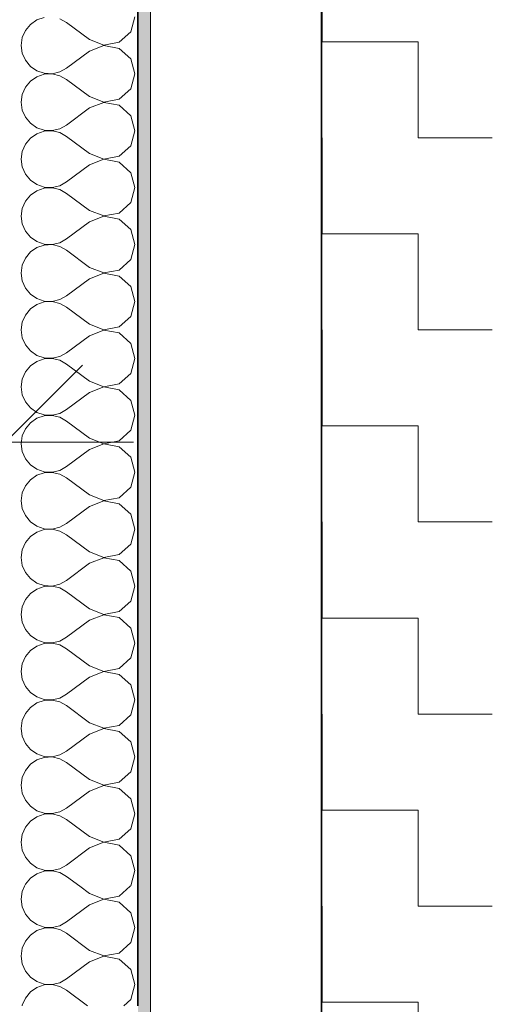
# Model space of a CAD drawing. Header units: centimetres. Extents: x -7.1 to 26.5, y -14.7 to 18.1.
# Tile 134 of 186: x 9.658 to 10.21, y 8.21 to 9.363. Entities that reach past the tile are written whole.
import ezdxf

# ---------------------------------------------------------------- set-up
doc = ezdxf.new("R2010")
doc.units = ezdxf.units.CM
doc.header["$LTSCALE"] = 10
doc.header["$PDMODE"] = 65
doc.linetypes.add('AUSGEZOGEN', pattern=[0])
for name, color, linetype in [('XR$1$010 Murs extérieurs', 7, 'Continuous'), ('XR$1$015 Murs intérieurs', 7, 'Continuous'), ('XR$1$015 Murs intérieurs – Lignes de séparation des couches', 7, 'Continuous'), ('XR$1$030 Chapes', 7, 'Continuous'), ('XR$2$105 Cotations100', 7, 'Continuous'), ('XR$3$010 Murs extérieurs – Hachures des composants', 7, 'Continuous'), ('XR$3$015 Murs intérieurs – Hachures des composants', 7, 'Continuous'), ('XR$3$035 Dalles', 7, 'Continuous')]:
    doc.layers.add(name, color=color, linetype=linetype)
doc.styles.add('ARIAL', font='arial.ttf')
doc.dimstyles.new('DIMSTYLE_3', dxfattribs={"dimtxt": 0.2, "dimasz": 0.3, "dimexe": 0, "dimexo": 0, "dimgap": 0.1, "dimtad": 2, "dimrnd": 0.005, "dimzin": 4, "dimdsep": 46, "dimtxsty": 'ARIAL', "dimblk1": 'ALL_ML_STRICH', "dimblk2": 'ALL_ML_STRICH', "dimsah": 1, "dimcen": 0, "dimclrd": 7, "dimclre": 7, "dimclrt": 7, "dimadec": 0, "dimazin": 0, "dimtfac": 1, "dimtdec": 0, "dimtix": 1, "dimtmove": 2, "dimatfit": 3, "dimfxl": 0, "dimtzin": 0, "dimlwd": 0, "dimlwe": 18, "dimarcsym": 0})

# ---------------------------------------------------------------- blocks, each defined once
blk = doc.blocks.new('ALL_ML_STRICH')
at = {"color": 0, "linetype": 'ByBlock', "lineweight": -2}
for p, q in [((0, -0.5), (0, 0.5)), ((-0.3, -0.3), (0.3, 0.3)), ((-1, 0), (0.5, 0))]:
    blk.add_line(p, q, dxfattribs=at)
blk = doc.blocks.new('*D198')
at = {"layer": 'DEFPOINTS', "color": 7, "linetype": 'AUSGEZOGEN', "lineweight": 18, "transparency": 16777216}
for p in [(9.6418, 8.9825), (8.1418, 8.9089), (8.1418, 8.8687)]:
    blk.add_point(p, dxfattribs=at)
at = {"layer": 'XR$2$105 Cotations100', "color": 7, "linetype": 'AUSGEZOGEN', "lineweight": -2, "transparency": 16777216}
for p, q in [((8.1418, 8.8687), (8.1418, 8.8687)), ((8.1418, 8.8687), (9.6418, 8.8687)), ((9.6418, 8.8687), (9.6418, 8.8687))]:
    blk.add_line(p, q, dxfattribs=at)
at = {"layer": 'XR$2$105 Cotations100', "color": 7, "linetype": 'AUSGEZOGEN', "lineweight": 18, "transparency": 16777216, "xscale": 0.3, "yscale": 0.3, "zscale": 0.3, "rotation": 180}
blk.add_blockref('ALL_ML_STRICH', (8.1418, 8.8687), dxfattribs=at)
at = {"layer": 'XR$2$105 Cotations100', "color": 7, "linetype": 'AUSGEZOGEN', "lineweight": 18, "transparency": 16777216, "xscale": 0.3, "yscale": 0.3, "zscale": 0.3}
blk.add_blockref('ALL_ML_STRICH', (9.6418, 8.8687), dxfattribs=at)
at = {"layer": 'XR$2$105 Cotations100', "color": 7, "linetype": 'AUSGEZOGEN', "lineweight": 18, "transparency": 16777216, "insert": (8.9036, 9.0721), "char_height": 0.2, "width": 0.64, "attachment_point": 5, "style": 'ARIAL'}
blk.add_mtext('\\W0.80;\\A1;{\\A1;{1.50\\H0.132000;\\S^ ;}}', dxfattribs=at)
blk = doc.blocks.new('COMPLEXOBJECT_241')
at = {"layer": 'XR$3$015 Murs intérieurs – Hachures des composants', "color": 8, "linetype": 'AUSGEZOGEN', "lineweight": 13, "transparency": 33554687}
for p, q in [((9.6614, 8.3424), (9.6601, 8.3333)), ((9.664, 8.3485), (9.6614, 8.3424)), ((9.7401, 8.34), (9.7288, 8.3485)), ((9.7401, 8.34), (9.7571, 8.3335)), ((9.775, 8.3369), (9.7878, 8.3485)), ((9.6601, 8.3333), (9.6614, 8.3242)), ((9.7401, 8.3267), (9.7134, 8.3067)), ((9.7571, 8.3332), (9.7401, 8.3267)), ((9.7571, 8.3335), (9.775, 8.3369)), ((9.775, 8.3298), (9.7571, 8.3332)), ((9.7885, 8.3175), (9.775, 8.3298)), ((9.6614, 8.3242), (9.6651, 8.3158)), ((9.6651, 8.3158), (9.6709, 8.3087)), ((9.7934, 8.3), (9.7885, 8.3175)), ((9.6709, 8.3087), (9.6785, 8.3035)), ((9.6785, 8.3035), (9.6872, 8.3006)), ((9.7054, 8.3022), (9.7134, 8.3067)), ((9.6785, 8.2965), (9.6709, 8.2913)), ((9.6872, 8.2994), (9.6785, 8.2965)), ((9.6872, 8.3006), (9.6964, 8.3001)), ((9.6964, 8.2999), (9.6872, 8.2994)), ((9.6964, 8.3001), (9.7054, 8.3022)), ((9.7054, 8.2978), (9.6964, 8.2999)), ((9.7134, 8.2933), (9.7054, 8.2978)), ((9.7401, 8.2733), (9.7134, 8.2933)), ((9.7885, 8.2825), (9.7934, 8.3)), ((9.6651, 8.2842), (9.6614, 8.2758)), ((9.6709, 8.2913), (9.6651, 8.2842)), ((9.775, 8.2702), (9.7885, 8.2825)), ((9.6614, 8.2758), (9.6601, 8.2667)), ((9.7401, 8.2733), (9.7571, 8.2668)), ((9.7571, 8.2668), (9.775, 8.2702)), ((9.6601, 8.2667), (9.6614, 8.2576)), ((9.6614, 8.2576), (9.6651, 8.2491)), ((9.7401, 8.26), (9.7134, 8.24)), ((9.7571, 8.2665), (9.7401, 8.26)), ((9.775, 8.2631), (9.7571, 8.2665)), ((9.7885, 8.2509), (9.775, 8.2631)), ((9.6651, 8.2491), (9.6709, 8.2421)), ((9.7934, 8.2333), (9.7885, 8.2509)), ((9.6709, 8.2421), (9.6785, 8.2369)), ((9.6785, 8.2369), (9.6872, 8.2339)), ((9.6964, 8.2335), (9.7054, 8.2355)), ((9.7054, 8.2355), (9.7134, 8.24)), ((9.6709, 8.2246), (9.6651, 8.2175)), ((9.6785, 8.2298), (9.6709, 8.2246)), ((9.6872, 8.2328), (9.6785, 8.2298)), ((9.6872, 8.2339), (9.6964, 8.2335)), ((9.6964, 8.2332), (9.6872, 8.2328)), ((9.7054, 8.2311), (9.6964, 8.2332)), ((9.7134, 8.2267), (9.7054, 8.2311)), ((9.7377, 8.2085), (9.7134, 8.2267)), ((9.7885, 8.2158), (9.7934, 8.2333)), ((9.6651, 8.2175), (9.6614, 8.2091)), ((9.7805, 8.2085), (9.7885, 8.2158)), ((9.6614, 8.2091), (9.6613, 8.2085))]:
    blk.add_line(p, q, dxfattribs=at)
blk = doc.blocks.new('COMPLEXOBJECT_242')
at = {"layer": 'XR$3$015 Murs intérieurs – Hachures des composants', "color": 8, "linetype": 'AUSGEZOGEN', "lineweight": 13, "transparency": 33554687}
for p, q in [((9.6872, 9.3661), (9.6785, 9.3631)), ((9.7134, 9.36), (9.7054, 9.3645)), ((9.7885, 9.3491), (9.7934, 9.3667)), ((9.6709, 9.3579), (9.6651, 9.3509)), ((9.6785, 9.3631), (9.6709, 9.3579)), ((9.7401, 9.34), (9.7134, 9.36)), ((9.6614, 9.3424), (9.6601, 9.3333)), ((9.6651, 9.3509), (9.6614, 9.3424)), ((9.775, 9.3369), (9.7885, 9.3491)), ((9.6601, 9.3333), (9.6614, 9.3242)), ((9.7401, 9.34), (9.7571, 9.3335)), ((9.7571, 9.3332), (9.7401, 9.3267)), ((9.7571, 9.3335), (9.775, 9.3369)), ((9.775, 9.3298), (9.7571, 9.3332)), ((9.7885, 9.3175), (9.775, 9.3298)), ((9.6614, 9.3242), (9.6651, 9.3158)), ((9.7401, 9.3267), (9.7134, 9.3067)), ((9.6651, 9.3158), (9.6709, 9.3087)), ((9.6709, 9.3087), (9.6785, 9.3035)), ((9.7054, 9.3022), (9.7134, 9.3067)), ((9.7934, 9.3), (9.7885, 9.3175)), ((9.6785, 9.2965), (9.6709, 9.2913)), ((9.6785, 9.3035), (9.6872, 9.3006)), ((9.6872, 9.2994), (9.6785, 9.2965)), ((9.6872, 9.3006), (9.6964, 9.3001)), ((9.6964, 9.2999), (9.6872, 9.2994)), ((9.6964, 9.3001), (9.7054, 9.3022)), ((9.7054, 9.2978), (9.6964, 9.2999)), ((9.7134, 9.2933), (9.7054, 9.2978)), ((9.7885, 9.2825), (9.7934, 9.3)), ((9.6651, 9.2842), (9.6614, 9.2758)), ((9.6709, 9.2913), (9.6651, 9.2842)), ((9.7401, 9.2733), (9.7134, 9.2933)), ((9.6614, 9.2758), (9.6601, 9.2667)), ((9.7401, 9.2733), (9.7571, 9.2668)), ((9.775, 9.2702), (9.7885, 9.2825)), ((9.6601, 9.2667), (9.6614, 9.2576)), ((9.7571, 9.2665), (9.7401, 9.26)), ((9.7571, 9.2668), (9.775, 9.2702)), ((9.775, 9.2631), (9.7571, 9.2665)), ((9.7885, 9.2509), (9.775, 9.2631)), ((9.6614, 9.2576), (9.6651, 9.2491)), ((9.6651, 9.2491), (9.6709, 9.2421)), ((9.7401, 9.26), (9.7134, 9.24)), ((9.7934, 9.2333), (9.7885, 9.2509)), ((9.6709, 9.2421), (9.6785, 9.2369)), ((9.7054, 9.2355), (9.7134, 9.24)), ((9.6785, 9.2298), (9.6709, 9.2246)), ((9.6785, 9.2369), (9.6872, 9.2339)), ((9.6872, 9.2328), (9.6785, 9.2298)), ((9.6872, 9.2339), (9.6964, 9.2335)), ((9.6964, 9.2332), (9.6872, 9.2328)), ((9.6964, 9.2335), (9.7054, 9.2355)), ((9.7054, 9.2311), (9.6964, 9.2332)), ((9.7134, 9.2267), (9.7054, 9.2311)), ((9.7401, 9.2067), (9.7134, 9.2267)), ((9.7885, 9.2158), (9.7934, 9.2333)), ((9.6651, 9.2175), (9.6614, 9.2091)), ((9.6709, 9.2246), (9.6651, 9.2175)), ((9.775, 9.2035), (9.7885, 9.2158)), ((9.6614, 9.2091), (9.6601, 9.2)), ((9.7401, 9.2067), (9.7571, 9.2001)), ((9.7571, 9.2001), (9.775, 9.2035)), ((9.6601, 9.2), (9.6614, 9.1909)), ((9.7401, 9.1933), (9.7134, 9.1733)), ((9.7571, 9.1999), (9.7401, 9.1933)), ((9.775, 9.1965), (9.7571, 9.1999)), ((9.7885, 9.1842), (9.775, 9.1965)), ((9.6614, 9.1909), (9.6651, 9.1825)), ((9.6651, 9.1825), (9.6709, 9.1754)), ((9.7934, 9.1667), (9.7885, 9.1842)), ((9.6709, 9.1754), (9.6785, 9.1702)), ((9.6785, 9.1702), (9.6872, 9.1672)), ((9.6964, 9.1668), (9.7054, 9.1689)), ((9.7054, 9.1689), (9.7134, 9.1733)), ((9.6709, 9.1579), (9.6651, 9.1509)), ((9.6785, 9.1631), (9.6709, 9.1579)), ((9.6872, 9.1661), (9.6785, 9.1631)), ((9.6872, 9.1672), (9.6964, 9.1668)), ((9.6964, 9.1665), (9.6872, 9.1661)), ((9.7054, 9.1645), (9.6964, 9.1665)), ((9.7134, 9.16), (9.7054, 9.1645)), ((9.7401, 9.14), (9.7134, 9.16)), ((9.7885, 9.1491), (9.7934, 9.1667)), ((9.6651, 9.1509), (9.6614, 9.1424)), ((9.775, 9.1369), (9.7885, 9.1491)), ((9.6614, 9.1424), (9.6601, 9.1333)), ((9.7401, 9.14), (9.7571, 9.1335)), ((9.7571, 9.1335), (9.775, 9.1369)), ((9.6601, 9.1333), (9.6614, 9.1242)), ((9.6614, 9.1242), (9.6651, 9.1158)), ((9.7401, 9.1267), (9.7134, 9.1067)), ((9.7571, 9.1332), (9.7401, 9.1267)), ((9.775, 9.1298), (9.7571, 9.1332)), ((9.7885, 9.1175), (9.775, 9.1298)), ((9.6651, 9.1158), (9.6709, 9.1087)), ((9.7934, 9.1), (9.7885, 9.1175)), ((9.6709, 9.1087), (9.6785, 9.1035)), ((9.6785, 9.1035), (9.6872, 9.1006)), ((9.6872, 9.0994), (9.6785, 9.0965)), ((9.6872, 9.1006), (9.6964, 9.1001)), ((9.6964, 9.0999), (9.6872, 9.0994)), ((9.6964, 9.1001), (9.7054, 9.1022)), ((9.7054, 9.0978), (9.6964, 9.0999)), ((9.7054, 9.1022), (9.7134, 9.1067)), ((9.7885, 9.0825), (9.7934, 9.1)), ((9.6709, 9.0913), (9.6651, 9.0842)), ((9.6785, 9.0965), (9.6709, 9.0913)), ((9.7134, 9.0933), (9.7054, 9.0978)), ((9.7401, 9.0733), (9.7134, 9.0933)), ((9.6651, 9.0842), (9.6614, 9.0758)), ((9.775, 9.0702), (9.7885, 9.0825)), ((9.6614, 9.0758), (9.6601, 9.0667)), ((9.6601, 9.0667), (9.6614, 9.0576)), ((9.7401, 9.0733), (9.7571, 9.0668)), ((9.7571, 9.0665), (9.7401, 9.06)), ((9.7571, 9.0668), (9.775, 9.0702)), ((9.775, 9.0631), (9.7571, 9.0665)), ((9.6614, 9.0576), (9.6651, 9.0491)), ((9.7401, 9.06), (9.7134, 9.04)), ((9.7885, 9.0509), (9.775, 9.0631)), ((9.6651, 9.0491), (9.6709, 9.0421)), ((9.6709, 9.0421), (9.6785, 9.0369)), ((9.7934, 9.0333), (9.7885, 9.0509)), ((9.6785, 9.0298), (9.6709, 9.0246)), ((9.6785, 9.0369), (9.6872, 9.0339)), ((9.6872, 9.0328), (9.6785, 9.0298)), ((9.6872, 9.0339), (9.6964, 9.0335)), ((9.6964, 9.0332), (9.6872, 9.0328)), ((9.6964, 9.0335), (9.7054, 9.0355)), ((9.7054, 9.0311), (9.6964, 9.0332)), ((9.7054, 9.0355), (9.7134, 9.04)), ((9.7134, 9.0267), (9.7054, 9.0311)), ((9.7885, 9.0158), (9.7934, 9.0333)), ((9.6709, 9.0246), (9.6651, 9.0175)), ((9.7401, 9.0067), (9.7134, 9.0267)), ((9.6614, 9.0091), (9.6601, 9)), ((9.6651, 9.0175), (9.6614, 9.0091)), ((9.7401, 9.0067), (9.7571, 9.0001)), ((9.775, 9.0035), (9.7885, 9.0158)), ((9.6601, 9), (9.6614, 8.9909)), ((9.7571, 8.9999), (9.7401, 8.9933)), ((9.7571, 9.0001), (9.775, 9.0035)), ((9.775, 8.9965), (9.7571, 8.9999)), ((9.7885, 8.9842), (9.775, 8.9965)), ((9.6614, 8.9909), (9.6651, 8.9825)), ((9.7401, 8.9933), (9.7134, 8.9733)), ((9.7934, 8.9667), (9.7885, 8.9842)), ((9.6651, 8.9825), (9.6709, 8.9754)), ((9.6709, 8.9754), (9.6785, 8.9702)), ((9.7054, 8.9689), (9.7134, 8.9733)), ((9.6785, 8.9631), (9.6709, 8.9579)), ((9.6785, 8.9702), (9.6872, 8.9672)), ((9.6872, 8.9661), (9.6785, 8.9631)), ((9.6872, 8.9672), (9.6964, 8.9668)), ((9.6964, 8.9665), (9.6872, 8.9661)), ((9.6964, 8.9668), (9.7054, 8.9689)), ((9.7054, 8.9645), (9.6964, 8.9665)), ((9.7134, 8.96), (9.7054, 8.9645)), ((9.7885, 8.9491), (9.7934, 8.9667)), ((9.6651, 8.9509), (9.6614, 8.9424)), ((9.6709, 8.9579), (9.6651, 8.9509)), ((9.7401, 8.94), (9.7134, 8.96)), ((9.775, 8.9369), (9.7885, 8.9491)), ((9.6614, 8.9424), (9.6601, 8.9333)), ((9.7401, 8.94), (9.7571, 8.9335)), ((9.6601, 8.9333), (9.6614, 8.9242)), ((9.7401, 8.9267), (9.7134, 8.9067)), ((9.7571, 8.9332), (9.7401, 8.9267)), ((9.7571, 8.9335), (9.775, 8.9369)), ((9.775, 8.9298), (9.7571, 8.9332)), ((9.7885, 8.9175), (9.775, 8.9298)), ((9.6614, 8.9242), (9.6651, 8.9158)), ((9.6651, 8.9158), (9.6709, 8.9087)), ((9.7934, 8.9), (9.7885, 8.9175)), ((9.6709, 8.9087), (9.6785, 8.9035)), ((9.6785, 8.9035), (9.6872, 8.9006)), ((9.7054, 8.9022), (9.7134, 8.9067)), ((9.6709, 8.8913), (9.6651, 8.8842)), ((9.6785, 8.8965), (9.6709, 8.8913)), ((9.6872, 8.8994), (9.6785, 8.8965)), ((9.6872, 8.9006), (9.6964, 8.9001)), ((9.6964, 8.8999), (9.6872, 8.8994)), ((9.6964, 8.9001), (9.7054, 8.9022)), ((9.7054, 8.8978), (9.6964, 8.8999)), ((9.7134, 8.8933), (9.7054, 8.8978)), ((9.7401, 8.8733), (9.7134, 8.8933)), ((9.7885, 8.8825), (9.7934, 8.9)), ((9.6651, 8.8842), (9.6614, 8.8758)), ((9.775, 8.8702), (9.7885, 8.8825)), ((9.6614, 8.8758), (9.6601, 8.8667)), ((9.7401, 8.8733), (9.7571, 8.8668)), ((9.7571, 8.8668), (9.775, 8.8702)), ((9.6601, 8.8667), (9.6614, 8.8576)), ((9.6614, 8.8576), (9.6651, 8.8491)), ((9.7401, 8.86), (9.7134, 8.84)), ((9.7571, 8.8665), (9.7401, 8.86)), ((9.775, 8.8631), (9.7571, 8.8665)), ((9.7885, 8.8509), (9.775, 8.8631)), ((9.6651, 8.8491), (9.6709, 8.8421)), ((9.7934, 8.8333), (9.7885, 8.8509)), ((9.6709, 8.8421), (9.6785, 8.8369)), ((9.6785, 8.8369), (9.6872, 8.8339)), ((9.6872, 8.8339), (9.6964, 8.8335)), ((9.6964, 8.8335), (9.7054, 8.8355)), ((9.7054, 8.8355), (9.7134, 8.84)), ((9.6709, 8.8246), (9.6651, 8.8175)), ((9.6785, 8.8298), (9.6709, 8.8246)), ((9.6872, 8.8328), (9.6785, 8.8298)), ((9.6964, 8.8332), (9.6872, 8.8328)), ((9.7054, 8.8311), (9.6964, 8.8332)), ((9.7134, 8.8267), (9.7054, 8.8311)), ((9.7401, 8.8067), (9.7134, 8.8267)), ((9.7885, 8.8158), (9.7934, 8.8333)), ((9.6651, 8.8175), (9.6614, 8.8091)), ((9.775, 8.8035), (9.7885, 8.8158)), ((9.6614, 8.8091), (9.6601, 8.8)), ((9.6601, 8.8), (9.6614, 8.7909)), ((9.7401, 8.8067), (9.7571, 8.8001)), ((9.7571, 8.7999), (9.7401, 8.7933)), ((9.7571, 8.8001), (9.775, 8.8035)), ((9.775, 8.7965), (9.7571, 8.7999)), ((9.6614, 8.7909), (9.6651, 8.7825)), ((9.7401, 8.7933), (9.7134, 8.7733)), ((9.7885, 8.7842), (9.775, 8.7965)), ((9.6651, 8.7825), (9.6709, 8.7754)), ((9.7934, 8.7667), (9.7885, 8.7842)), ((9.6709, 8.7754), (9.6785, 8.7702)), ((9.6785, 8.7702), (9.6872, 8.7672)), ((9.6872, 8.7661), (9.6785, 8.7631)), ((9.6872, 8.7672), (9.6964, 8.7668)), ((9.6964, 8.7665), (9.6872, 8.7661)), ((9.6964, 8.7668), (9.7054, 8.7689)), ((9.7054, 8.7645), (9.6964, 8.7665)), ((9.7054, 8.7689), (9.7134, 8.7733)), ((9.7134, 8.76), (9.7054, 8.7645)), ((9.7885, 8.7491), (9.7934, 8.7667)), ((9.6709, 8.7579), (9.6651, 8.7509)), ((9.6785, 8.7631), (9.6709, 8.7579)), ((9.7401, 8.74), (9.7134, 8.76)), ((9.6614, 8.7424), (9.6601, 8.7333)), ((9.6651, 8.7509), (9.6614, 8.7424)), ((9.775, 8.7369), (9.7885, 8.7491)), ((9.6601, 8.7333), (9.6614, 8.7242)), ((9.7401, 8.74), (9.7571, 8.7335)), ((9.7571, 8.7332), (9.7401, 8.7267)), ((9.7571, 8.7335), (9.775, 8.7369)), ((9.775, 8.7298), (9.7571, 8.7332)), ((9.6614, 8.7242), (9.6651, 8.7158)), ((9.7401, 8.7267), (9.7134, 8.7067)), ((9.7885, 8.7175), (9.775, 8.7298)), ((9.6651, 8.7158), (9.6709, 8.7087)), ((9.6709, 8.7087), (9.6785, 8.7035)), ((9.7934, 8.7), (9.7885, 8.7175)), ((9.6785, 8.6965), (9.6709, 8.6913)), ((9.6785, 8.7035), (9.6872, 8.7006)), ((9.6872, 8.6994), (9.6785, 8.6965)), ((9.6872, 8.7006), (9.6964, 8.7001)), ((9.6964, 8.6999), (9.6872, 8.6994)), ((9.6964, 8.7001), (9.7054, 8.7022)), ((9.7054, 8.6978), (9.6964, 8.6999)), ((9.7054, 8.7022), (9.7134, 8.7067)), ((9.7134, 8.6933), (9.7054, 8.6978)), ((9.7885, 8.6825), (9.7934, 8.7)), ((9.6651, 8.6842), (9.6614, 8.6758)), ((9.6709, 8.6913), (9.6651, 8.6842)), ((9.7401, 8.6733), (9.7134, 8.6933)), ((9.6614, 8.6758), (9.6601, 8.6667)), ((9.7401, 8.6733), (9.7571, 8.6668)), ((9.775, 8.6702), (9.7885, 8.6825)), ((9.6601, 8.6667), (9.6614, 8.6576)), ((9.7571, 8.6665), (9.7401, 8.66)), ((9.7571, 8.6668), (9.775, 8.6702)), ((9.775, 8.6631), (9.7571, 8.6665)), ((9.7885, 8.6509), (9.775, 8.6631)), ((9.6614, 8.6576), (9.6651, 8.6491)), ((9.6651, 8.6491), (9.6709, 8.6421)), ((9.7401, 8.66), (9.7134, 8.64)), ((9.7934, 8.6333), (9.7885, 8.6509)), ((9.6709, 8.6421), (9.6785, 8.6369)), ((9.7054, 8.6355), (9.7134, 8.64)), ((9.6785, 8.6298), (9.6709, 8.6246)), ((9.6785, 8.6369), (9.6872, 8.6339)), ((9.6872, 8.6328), (9.6785, 8.6298)), ((9.6872, 8.6339), (9.6964, 8.6335)), ((9.6964, 8.6332), (9.6872, 8.6328)), ((9.6964, 8.6335), (9.7054, 8.6355)), ((9.7054, 8.6311), (9.6964, 8.6332)), ((9.7134, 8.6267), (9.7054, 8.6311)), ((9.7401, 8.6067), (9.7134, 8.6267)), ((9.7885, 8.6158), (9.7934, 8.6333)), ((9.6651, 8.6175), (9.6614, 8.6091)), ((9.6709, 8.6246), (9.6651, 8.6175)), ((9.775, 8.6035), (9.7885, 8.6158)), ((9.6614, 8.6091), (9.6601, 8.6)), ((9.7401, 8.6067), (9.7571, 8.6001)), ((9.7571, 8.6001), (9.775, 8.6035)), ((9.6601, 8.6), (9.6614, 8.5909)), ((9.7401, 8.5933), (9.7134, 8.5733)), ((9.7571, 8.5999), (9.7401, 8.5933)), ((9.775, 8.5965), (9.7571, 8.5999)), ((9.7885, 8.5842), (9.775, 8.5965)), ((9.6614, 8.5909), (9.6651, 8.5825)), ((9.6651, 8.5825), (9.6709, 8.5754)), ((9.7934, 8.5667), (9.7885, 8.5842)), ((9.6709, 8.5754), (9.6785, 8.5702)), ((9.6785, 8.5702), (9.6872, 8.5672)), ((9.6964, 8.5668), (9.7054, 8.5689)), ((9.7054, 8.5689), (9.7134, 8.5733)), ((9.6709, 8.5579), (9.6651, 8.5509)), ((9.6785, 8.5631), (9.6709, 8.5579)), ((9.6872, 8.5661), (9.6785, 8.5631)), ((9.6872, 8.5672), (9.6964, 8.5668)), ((9.6964, 8.5665), (9.6872, 8.5661)), ((9.7054, 8.5645), (9.6964, 8.5665)), ((9.7134, 8.56), (9.7054, 8.5645)), ((9.7401, 8.54), (9.7134, 8.56)), ((9.7885, 8.5491), (9.7934, 8.5667)), ((9.6651, 8.5509), (9.6614, 8.5424)), ((9.775, 8.5369), (9.7885, 8.5491)), ((9.6614, 8.5424), (9.6601, 8.5333)), ((9.7401, 8.54), (9.7571, 8.5335)), ((9.7571, 8.5335), (9.775, 8.5369)), ((9.6601, 8.5333), (9.6614, 8.5242)), ((9.6614, 8.5242), (9.6651, 8.5158)), ((9.7401, 8.5267), (9.7134, 8.5067)), ((9.7571, 8.5332), (9.7401, 8.5267)), ((9.775, 8.5298), (9.7571, 8.5332)), ((9.7885, 8.5175), (9.775, 8.5298)), ((9.6651, 8.5158), (9.6709, 8.5087)), ((9.7934, 8.5), (9.7885, 8.5175)), ((9.6709, 8.5087), (9.6785, 8.5035)), ((9.6785, 8.5035), (9.6872, 8.5006)), ((9.6872, 8.4994), (9.6785, 8.4965)), ((9.6872, 8.5006), (9.6964, 8.5001)), ((9.6964, 8.4999), (9.6872, 8.4994)), ((9.6964, 8.5001), (9.7054, 8.5022)), ((9.7054, 8.4978), (9.6964, 8.4999)), ((9.7054, 8.5022), (9.7134, 8.5067)), ((9.7885, 8.4825), (9.7934, 8.5)), ((9.6709, 8.4913), (9.6651, 8.4842)), ((9.6785, 8.4965), (9.6709, 8.4913)), ((9.7134, 8.4933), (9.7054, 8.4978)), ((9.7401, 8.4733), (9.7134, 8.4933)), ((9.6651, 8.4842), (9.6614, 8.4758)), ((9.775, 8.4702), (9.7885, 8.4825)), ((9.6614, 8.4758), (9.6601, 8.4667)), ((9.6601, 8.4667), (9.6614, 8.4576)), ((9.7401, 8.4733), (9.7571, 8.4668)), ((9.7571, 8.4665), (9.7401, 8.46)), ((9.7571, 8.4668), (9.775, 8.4702)), ((9.775, 8.4631), (9.7571, 8.4665)), ((9.6614, 8.4576), (9.6651, 8.4491)), ((9.7401, 8.46), (9.7134, 8.44)), ((9.7885, 8.4509), (9.775, 8.4631)), ((9.6651, 8.4491), (9.6709, 8.4421)), ((9.6709, 8.4421), (9.6785, 8.4369)), ((9.7934, 8.4333), (9.7885, 8.4509)), ((9.6785, 8.4369), (9.6872, 8.4339)), ((9.6872, 8.4328), (9.6785, 8.4298)), ((9.6872, 8.4339), (9.6964, 8.4335)), ((9.6964, 8.4332), (9.6872, 8.4328)), ((9.6964, 8.4335), (9.7054, 8.4355)), ((9.7054, 8.4311), (9.6964, 8.4332)), ((9.7054, 8.4355), (9.7134, 8.44)), ((9.7134, 8.4267), (9.7054, 8.4311)), ((9.7885, 8.4158), (9.7934, 8.4333)), ((9.6709, 8.4246), (9.6651, 8.4175)), ((9.6785, 8.4298), (9.6709, 8.4246)), ((9.7401, 8.4067), (9.7134, 8.4267)), ((9.6614, 8.4091), (9.6601, 8.4)), ((9.6651, 8.4175), (9.6614, 8.4091)), ((9.775, 8.4035), (9.7885, 8.4158)), ((9.6601, 8.4), (9.6614, 8.3909)), ((9.7401, 8.4067), (9.7571, 8.4001)), ((9.7571, 8.3999), (9.7401, 8.3933)), ((9.7571, 8.4001), (9.775, 8.4035)), ((9.775, 8.3965), (9.7571, 8.3999)), ((9.7885, 8.3842), (9.775, 8.3965)), ((9.6614, 8.3909), (9.6651, 8.3825)), ((9.7401, 8.3933), (9.7134, 8.3733)), ((9.7934, 8.3667), (9.7885, 8.3842)), ((9.6651, 8.3825), (9.6709, 8.3754)), ((9.6709, 8.3754), (9.6785, 8.3702)), ((9.7054, 8.3689), (9.7134, 8.3733)), ((9.6785, 8.3631), (9.6709, 8.3579)), ((9.6785, 8.3702), (9.6872, 8.3672)), ((9.6872, 8.3661), (9.6785, 8.3631)), ((9.6872, 8.3672), (9.6964, 8.3668)), ((9.6964, 8.3665), (9.6872, 8.3661)), ((9.6964, 8.3668), (9.7054, 8.3689)), ((9.7054, 8.3645), (9.6964, 8.3665)), ((9.7134, 8.36), (9.7054, 8.3645)), ((9.7885, 8.3491), (9.7934, 8.3667)), ((9.6651, 8.3509), (9.664, 8.3485)), ((9.6709, 8.3579), (9.6651, 8.3509)), ((9.7288, 8.3485), (9.7134, 8.36)), ((9.7878, 8.3485), (9.7885, 8.3491))]:
    blk.add_line(p, q, dxfattribs=at)

msp = doc.modelspace()

# ---------------------------------------------------------------- hatches: boundary and pattern name
at = {"layer": 'XR$3$010 Murs extérieurs – Hachures des composants', "linetype": 'AUSGEZOGEN', "lineweight": 13, "transparency": 33554687}
h = msp.add_hatch(dxfattribs=at)
h.set_pattern_fill('MUSTER', scale=0.1125, style=0, pattern_type=2)
h.set_pattern_definition([(0, (0.225, 0.225), (0.1125, 0.1125), [0.1125, -0.1125]), (90, (0.225, 0.225), (-0.1125, 0.1125), [0.1125, -0.1125])])
h.paths.add_polyline_path([(10.0118, 11.8885), (10.0118, 10.7335), (10.0118, 10.7335), (10.0118, 7.3535), (10.2118, 7.3535), (10.2118, 10.7335), (10.2118, 10.7335), (10.2118, 11.6885), (11.8418, 11.6885), (11.8418, 11.8885), (10.2118, 11.8885), (10.2118, 11.8885)], flags=0)
at = {"layer": 'XR$3$015 Murs intérieurs – Hachures des composants', "linetype": 'AUSGEZOGEN', "lineweight": 13, "true_color": 0x202020, "transparency": 33554687}
msp.add_hatch(color=250, dxfattribs=at).paths.add_polyline_path([(9.8118, 7.5885), (9.8118, 10.7335), (9.7968, 10.7335), (9.7968, 7.5885)])

# ---------------------------------------------------------------- linework, layer by layer
at = {"layer": 'XR$1$010 Murs extérieurs', "color": 7, "linetype": 'AUSGEZOGEN', "lineweight": 35, "transparency": 33554687}
msp.add_line((10.0118, 10.7335), (10.0118, 7.3535), dxfattribs=at)
at = {"layer": 'XR$1$015 Murs intérieurs', "color": 7, "linetype": 'AUSGEZOGEN', "lineweight": 18, "transparency": 33554687}
msp.add_line((9.8118, 7.5885), (9.8118, 10.7335), dxfattribs=at)
at = {"layer": 'XR$1$015 Murs intérieurs – Lignes de séparation des couches', "color": 7, "linetype": 'AUSGEZOGEN', "lineweight": 35, "transparency": 33554687}
for p, q in [((9.7968, 8.3485), (9.7968, 10.7335)), ((9.7968, 8.2085), (9.7968, 8.3485))]:
    msp.add_line(p, q, dxfattribs=at)
at = {"layer": 'XR$1$030 Chapes', "color": 254, "linetype": 'AUSGEZOGEN', "lineweight": 13, "transparency": 33554687}
msp.add_lwpolyline([(2.2618, -3.7865), (22.6418, -3.7865), (22.6418, 10.7535), (14.8918, 10.7535), (14.8918, 6.0735), (10.0118, 6.0735), (10.0118, 8.0099), (10.0118, 10.7535), (2.2618, 10.7535), (2.2618, -3.7865)], close=True, dxfattribs=at)
at = {"layer": 'XR$3$035 Dalles', "color": 7, "linetype": 'AUSGEZOGEN', "lineweight": 18, "transparency": 33554687}
msp.add_lwpolyline([(10.0118, 11.0035), (1.9918, 11.0535), (1.9918, -3.9165), (1.9918, -6.6565), (22.9418, -6.6565), (22.9418, 11.0535), (14.8918, 11.0535), (14.8918, 6.2735), (13.4518, 6.2735), (11.4518, 6.2735), (10.0118, 6.2735), (10.0118, 11.0035)], close=True, dxfattribs=at)

# ---------------------------------------------------------------- block references
at = {"layer": 'XR$3$015 Murs intérieurs – Hachures des composants', "color": 8, "linetype": 'AUSGEZOGEN', "lineweight": 13, "transparency": 33554687}
for name in ['COMPLEXOBJECT_242', 'COMPLEXOBJECT_241']:
    msp.add_blockref(name, (0, 0), dxfattribs=at)

# ---------------------------------------------------------------- dimensions: what is measured, and where the dimension line sits
at = {"layer": 'XR$2$105 Cotations100', "color": 7, "linetype": 'AUSGEZOGEN', "lineweight": 18, "transparency": 33554687}
dim = msp.add_linear_dim(base=(9.6418, 8.8687), p1=(8.1418, 8.8687), p2=(9.6418, 8.8687), dimstyle='DIMSTYLE_3', override={"dimpost": '<>', "dimclrd": 7, "dimclre": 7, "dimclrt": 7, "dimlwd": 0, "dimlwe": 18}, dxfattribs=at)
dim.commit()
dim.dimension.update_dxf_attribs({"geometry": '*D198', "text_midpoint": (8.9036, 9.0721), "dimtype": 160})

doc.saveas('drawing.dxf')
